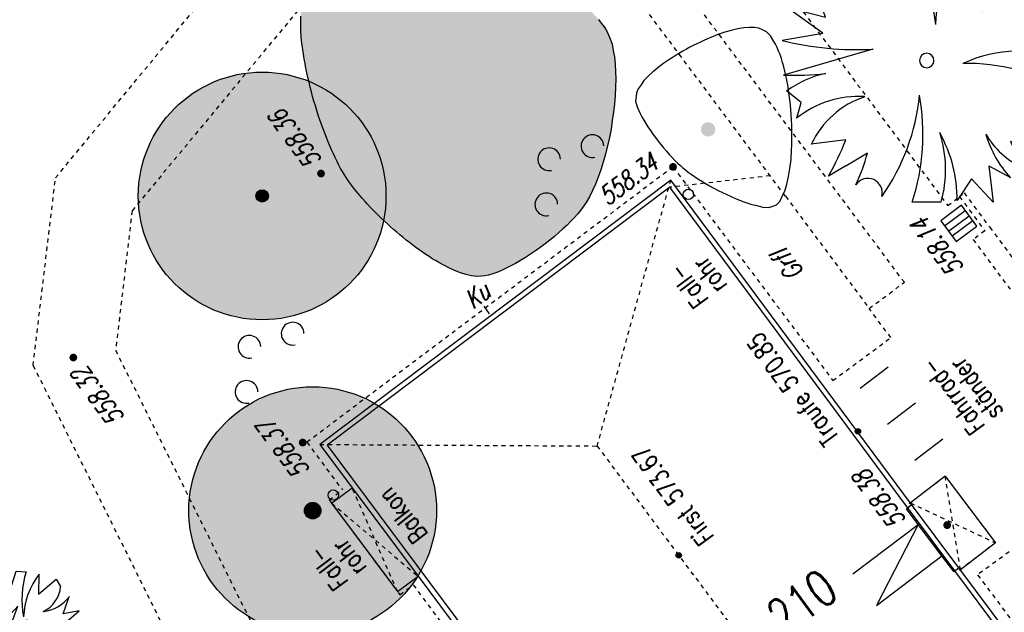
# Model space of a CAD drawing. Header units: metres. Extents: x 2 to 485, y 6 to 594.
# Tile 29 of 176: x 124 to 148, y 190 to 204. Entities that reach past the tile are written whole.
import ezdxf
from ezdxf.enums import TextEntityAlignment as Align

# ---------------------------------------------------------------- set-up
doc = ezdxf.new("R2010")
doc.units = ezdxf.units.M
doc.header["$LTSCALE"] = 0.0125
for name, pattern in [('260241_A_bea$0$GESTRICHELT', [0.4, 0.2, -0.2]), ('260241_A_bea$0$GESTRICHELTX2', [0.7, 0.5, -0.2]), ('260241_A_bea$0$PUNKTIERT', [0.2, 0, -0.2])]:
    doc.linetypes.add(name, pattern=pattern)
for name, color, linetype in [('260241_A_bea$0$B10_GEBAEUDE', 1, 'Continuous'), ('260241_A_bea$0$B13_GEB_ZUBEHOER', 12, 'Continuous'), ('260241_A_bea$0$B14_GEB_ZUB_GESTR', 12, 'Continuous'), ('260241_A_bea$0$B15_GEB_TXT', 12, 'Continuous'), ('260241_A_bea$0$B25_EINFASS_GEPKT', 7, '260241_A_bea$0$PUNKTIERT'), ('260241_A_bea$0$B28_VEINFASS_TXT', 5, 'Continuous'), ('260241_A_bea$0$B30_BEWSYM', 3, 'Continuous'), ('260241_A_bea$0$B31_BEWLIN', 3, 'Continuous'), ('260241_A_bea$0$B32_BEWLIN_GESTR', 3, 'Continuous'), ('260241_A_bea$0$B34_ZUBEHOER_1', 6, 'Continuous'), ('260241_A_bea$0$B53_HAUPTHOEHEN', 4, 'Continuous'), ('260241_A_bea$0$B54_HOEHEN', 253, 'Continuous')]:
    doc.layers.add(name, color=color, linetype=linetype)
doc.layers.add('260241_A_bea$0$f_fill_baum', color=86, linetype='Continuous', lineweight=18)
doc.styles.add('260241_A_bea$0$ROMANS', font='ROMANS')

# ---------------------------------------------------------------- blocks, each defined once
blk = doc.blocks.new('260241_A_bea$0$BUSCH_EINZELN')
for p, q in [((-0.065, 0.385), (-0.03, 0.495)), ((-0.03, 0.495), (0.05, 0.49)), ((-0.25, 0.445), (-0.2, 0.455)), ((-0.21, 0.305), (-0.25, 0.445)), ((-0.155, 0.47), (-0.065, 0.385)), ((0.155, 0.47), (0.15, 0.31)), ((0.15, 0.31), (0.295, 0.43)), ((0.295, 0.43), (0.33, 0.37)), ((-0.33, 0.37), (-0.21, 0.305)), ((-0.35, 0.15), (-0.4, 0.29)), ((0.35, 0.15), (0.4, 0.29)), ((-0.36, 0.095), (-0.485, 0.185)), ((-0.485, 0.185), (-0.35, 0.15)), ((0.48, 0.175), (0.35, 0.15)), ((0.365, 0.075), (0.48, 0.175)), ((-0.5, 0.07), (-0.36, 0.095)), ((0.365, 0.075), (0.495, 0)), ((-0.495, -0.05), (-0.185, 0.04)), ((-0.435, -0.145), (-0.485, -0.105)), ((0.485, -0.105), (0.36, -0.13)), ((0.36, -0.13), (0.49, -0.21)), ((-0.45, -0.2), (-0.435, -0.145)), ((0.49, -0.21), (0.43, -0.245)), ((-0.28, -0.275), (-0.4, -0.29)), ((0.4, -0.29), (0.29, -0.28)), ((0.29, -0.28), (0.33, -0.37)), ((-0.28, -0.365), (-0.205, -0.32)), ((-0.28, -0.365), (-0.34, -0.4)), ((0.215, -0.365), (0.23, -0.49)), ((0.215, -0.365), (0.29, -0.405)), ((0.155, -0.41), (0.105, -0.485)), ((0.23, -0.49), (0.155, -0.41)), ((0.05, -0.49), (-0.05, -0.49))]:
    blk.add_line(p, q)
for centre, radius, start, end in [((0.782, 0.267), 0.765, 163.041, 190.686), ((-0.033, 0.486), 0.17, 190.462, 233.057), ((0.038, 0.44), 0.195, 171.286, 207.638), ((0.635, 0.101), 0.605, 142.43, 177.737), ((0.147, 0.563), 0.515, 202.065, 229.819), ((0.086, 0.392), 0.245, 295.125, 354.891), ((-0.074, 0.622), 0.465, 225.48, 256.185), ((0.159, 0.468), 0.3, 275.972, 323.518), ((-0.244, 1.088), 1.05, 255.893, 273.226), ((0, 0), 0.025, 0, 180), ((0, 0), 0.025, 180, 0), ((0.322, -0.437), 0.47, 68.359, 114.737), ((0.141, -0.68), 0.67, 59.085, 91.349), ((-0.454, 0.859), 0.91, 267.403, 276.547), ((-0.27, -0.406), 0.37, 102.447, 125.478), ((-0.235, -0.469), 0.345, 86.753, 128.647), ((-0.118, -0.42), 0.31, 108.162, 155.297), ((-0.756, -0.047), 0.735, 324.91, 354.337), ((-0.773, -0.255), 0.76, 342.013, 10.256), ((0.325, -0.299), 0.075, 6.572, 78.847), ((0.363, -0.332), 0.11, 52.695, 102.247), ((-0.37, -0.481), 0.475, 359.531, 29.114), ((-0.36, -0.378), 0.425, 344.789, 17.598), ((0.569, -0.148), 0.38, 196.427, 222.651), ((0.448, -0.116), 0.28, 209.73, 245.042), ((-1.119, 0.051), 0.9, 329.941, 338.777), ((-0.815, -0.161), 0.63, 334.687, 345.347), ((-0.204, -0.458), 0.05, 346.012, 146.063)]:
    blk.add_arc(centre, radius, start, end)
blk = doc.blocks.new('260241_A_bea$0$PAPIERK_RUND')
blk.add_circle((0, 0), 0.5)
blk = doc.blocks.new('260241_A_bea$0$HOEHENPKT_ZENTR')
at = {"const_width": 0.75}
blk.add_lwpolyline([(-0.375, 0, 1), (0.375, 0, 1)], format="xyb", close=True, dxfattribs=at)
blk = doc.blocks.new('260241_A_bea$0$BAUMSTAMM')
at = {"const_width": 0.5}
blk.add_lwpolyline([(-0.25, 0, 1), (0.25, 0, 1)], format="xyb", close=True, dxfattribs=at)
blk.add_circle((0, 0), 0.5)
blk = doc.blocks.new('260241_A_bea$0$GEBUESCH_SYM')
for centre in [(0, 0.127), (-0.18, 0.002), (0.18, 0.002)]:
    blk.add_arc(centre, 0.055, 309.521, 230.479)
blk = doc.blocks.new('260241_A_bea$0$Laubbaum_Stamm')
at = {"lineweight": -2}
blk.add_hatch(color=256, dxfattribs=at).paths.add_polyline_path([(0, 0.5, -1), (0, -0.5, -1)], flags=0)
blk = doc.blocks.new('260241_A_bea$0$Hoehenpunkt_einfach')
at = {"lineweight": -2}
blk.add_hatch(color=256, dxfattribs=at).paths.add_polyline_path([(0, 0.105, -1), (0, -0.105, -1)], flags=0)
blk.add_circle((0, 0), 0.105, dxfattribs=at)

msp = doc.modelspace()

# ---------------------------------------------------------------- hatches: boundary and pattern name
at = {"layer": '260241_A_bea$0$f_fill_baum'}
h = msp.add_hatch(color=256, dxfattribs=at)
h.dxf.hatch_style = 1
h.paths.add_polyline_path([(137.957, 203.522), (138.011, 203.409), (138.053, 203.273), (138.083, 203.12), (138.113, 202.966), (138.13, 202.794), (138.137, 202.611), (138.144, 202.428), (138.14, 202.234), (138.127, 202.034), (138.114, 201.834), (138.091, 201.629), (138.06, 201.424), (138.028, 201.218), (137.988, 201.012), (137.94, 200.811), (137.893, 200.611), (137.839, 200.417), (137.778, 200.235), (137.717, 200.052), (137.65, 199.881), (137.578, 199.728), (137.506, 199.574), (137.428, 199.437), (137.348, 199.324), (137.29, 199.244), (137.22, 199.159), (137.139, 199.072), (137.057, 198.984), (136.964, 198.893), (136.864, 198.802), (136.764, 198.711), (136.656, 198.619), (136.543, 198.529), (136.431, 198.44), (136.314, 198.353), (136.196, 198.27), (136.077, 198.187), (135.956, 198.108), (135.837, 198.037), (135.718, 197.966), (135.601, 197.902), (135.488, 197.848), (135.375, 197.793), (135.266, 197.748), (135.165, 197.715), (135.064, 197.682), (134.97, 197.661), (134.888, 197.654), (134.775, 197.646), (134.649, 197.662), (134.514, 197.699), (134.378, 197.735), (134.233, 197.792), (134.082, 197.865), (134.007, 197.902), (133.931, 197.943), (133.854, 197.987), (133.776, 198.031), (133.698, 198.079), (133.619, 198.13), (133.54, 198.181), (133.461, 198.235), (133.382, 198.291), (133.303, 198.348), (133.224, 198.408), (133.146, 198.469), (133.068, 198.53), (132.99, 198.593), (132.913, 198.658), (132.836, 198.722), (132.76, 198.787), (132.685, 198.853), (132.61, 198.92), (132.537, 198.988), (132.466, 199.056), (132.395, 199.124), (132.327, 199.193), (132.261, 199.262), (132.194, 199.33), (132.13, 199.398), (132.069, 199.466), (132.008, 199.534), (131.95, 199.601), (131.896, 199.667), (131.787, 199.799), (131.692, 199.926), (131.615, 200.045), (131.569, 200.113), (131.524, 200.188), (131.479, 200.268), (131.435, 200.349), (131.391, 200.436), (131.348, 200.527), (131.304, 200.618), (131.261, 200.713), (131.219, 200.812), (131.176, 200.911), (131.134, 201.014), (131.093, 201.119), (131.053, 201.225), (131.014, 201.334), (130.976, 201.445), (130.938, 201.555), (130.902, 201.667), (130.867, 201.78), (130.833, 201.894), (130.8, 202.009), (130.77, 202.124), (130.74, 202.239), (130.712, 202.355), (130.687, 202.47), (130.661, 202.585), (130.638, 202.699), (130.617, 202.812), (130.596, 202.924), (130.578, 203.035), (130.563, 203.143), (130.534, 203.361), (130.517, 203.569), (130.514, 203.761), (130.511, 203.952), (130.522, 204.127), (130.551, 204.279), (130.58, 204.431), (130.627, 204.56), (130.694, 204.659), (130.762, 204.761), (130.871, 204.857), (131.01, 204.946), (131.079, 204.99), (131.156, 205.032), (131.239, 205.072), (131.323, 205.112), (131.414, 205.151), (131.51, 205.188), (131.606, 205.224), (131.707, 205.258), (131.813, 205.29), (131.92, 205.323), (132.031, 205.354), (132.145, 205.382), (132.259, 205.41), (132.377, 205.436), (132.497, 205.46), (132.616, 205.483), (132.738, 205.504), (132.861, 205.522), (132.984, 205.54), (133.109, 205.556), (133.234, 205.57), (133.359, 205.584), (133.484, 205.595), (133.609, 205.604), (133.734, 205.613), (133.858, 205.619), (133.98, 205.623), (134.101, 205.626), (134.22, 205.626), (134.337, 205.623), (134.571, 205.618), (134.794, 205.602), (134.997, 205.575), (135.2, 205.548), (135.383, 205.509), (135.538, 205.457), (135.634, 205.424), (135.74, 205.38), (135.851, 205.326), (135.962, 205.271), (136.078, 205.207), (136.197, 205.136), (136.316, 205.065), (136.438, 204.986), (136.559, 204.902), (136.681, 204.819), (136.802, 204.731), (136.919, 204.639), (137.036, 204.547), (137.149, 204.451), (137.255, 204.355), (137.362, 204.259), (137.462, 204.162), (137.553, 204.066), (137.644, 203.97), (137.725, 203.876), (137.793, 203.785), (137.861, 203.693), (137.916, 203.605)])
h = msp.add_hatch(color=256, dxfattribs=at)
h.dxf.hatch_style = 1
edge = h.paths.add_edge_path()
edge.add_ellipse((129.577, 199.599), major_axis=(2.121, 2.121), ratio=1, start_angle=0, end_angle=360)
h = msp.add_hatch(color=256, dxfattribs=at)
h.dxf.hatch_style = 1
edge = h.paths.add_edge_path()
edge.add_ellipse((130.801, 191.975), major_axis=(2.121, 2.121), ratio=1, start_angle=0, end_angle=360)

# ---------------------------------------------------------------- linework, layer by layer
at = {"color": 252}
for p, q in [((146.517, 199.372), (146.015, 198.998)), ((146.109, 198.873), (146.61, 199.246)), ((146.89, 198.87), (146.517, 199.372)), ((146.015, 198.998), (146.388, 198.497)), ((146.202, 198.748), (146.703, 199.121)), ((146.796, 198.996), (146.295, 198.622)), ((146.388, 198.497), (146.89, 198.87))]:
    msp.add_line(p, q, dxfattribs=at)
for centre in [(139.902, 199.638), (131.301, 192.352)]:
    msp.add_ellipse(centre, major_axis=(0.0884, 0.0884), ratio=1, start_param=5.497787, end_param=11.780972, dxfattribs=at)
at = {"layer": '260241_A_bea$0$B10_GEBAEUDE', "color": 7, "linetype": 'Continuous'}
for p, q in [((139.45, 199.81), (131.15, 193.559)), ((145.214, 192.048), (139.45, 199.81)), ((131.15, 193.559), (170.928, 140.211)), ((146.359, 190.518), (145.214, 192.048)), ((148.802, 187.237), (146.359, 190.518))]:
    msp.add_line(p, q, dxfattribs=at)
at = {"layer": '260241_A_bea$0$B13_GEB_ZUBEHOER', "color": 7, "linetype": 'Continuous'}
for p, q in [((139.475, 199.978), (130.975, 193.577)), ((145.311, 192.119), (139.475, 199.978)), ((130.975, 193.577), (131.757, 192.528)), ((146.125, 192.807), (145.28, 192.16)), ((146.125, 192.807), (147.341, 191.194)), ((131.259, 192.156), (131.757, 192.528)), ((131.757, 192.528), (133.353, 190.387)), ((131.259, 192.156), (132.855, 190.015)), ((145.19, 192.02), (145.311, 192.119)), ((145.467, 191.638), (145.19, 192.02)), ((145.311, 192.119), (145.28, 192.16)), ((146.456, 190.589), (145.311, 192.119)), ((146.456, 190.589), (145.311, 192.119)), ((143.884, 190.439), (145.467, 191.638)), ((145.467, 191.638), (144.46, 189.679)), ((146.043, 190.878), (145.467, 191.638)), ((147.341, 191.194), (146.493, 190.541)), ((144.46, 189.679), (146.043, 190.878)), ((146.333, 190.499), (146.043, 190.878)), ((146.333, 190.499), (146.456, 190.589)), ((154.57, 179.69), (146.456, 190.589)), ((146.493, 190.541), (146.456, 190.589)), ((132.855, 190.015), (133.353, 190.387)), ((133.353, 190.387), (138.192, 183.897))]:
    msp.add_line(p, q, dxfattribs=at)
at = {"layer": '260241_A_bea$0$B14_GEB_ZUB_GESTR', "color": 7, "linetype": '260241_A_bea$0$GESTRICHELTX2'}
for p, q in [((137.692, 193.54), (139.475, 199.978)), ((130.975, 193.577), (137.692, 193.54)), ((137.692, 193.54), (179.982, 136.85)), ((146.493, 190.541), (146.125, 192.807)), ((132.855, 190.015), (131.757, 192.528)), ((131.259, 192.156), (133.353, 190.387)), ((145.28, 192.16), (147.341, 191.194))]:
    msp.add_line(p, q, dxfattribs=at)
at = {"layer": '260241_A_bea$0$B25_EINFASS_GEPKT', "color": 7, "linetype": '260241_A_bea$0$PUNKTIERT', "ltscale": 0.5}
for p, q in [((124.571, 200.037), (133.63, 211.021)), ((134.777, 209.332), (126.427, 199.24)), ((143.105, 200.225), (136.697, 208.793)), ((142.256, 199.59), (135.848, 208.158)), ((142.566, 204.219), (146.187, 199.366)), ((139.53, 200.303), (130.661, 193.629)), ((139.53, 200.303), (143.404, 195.127)), ((145.135, 197.506), (143.105, 200.225)), ((124.029, 195.491), (124.571, 200.037)), ((146.468, 199.583), (146.582, 199.672)), ((146.582, 199.672), (147.203, 198.839)), ((142.256, 199.59), (144.281, 196.874)), ((146.187, 199.366), (146.468, 199.583)), ((146.468, 199.583), (147.085, 198.757)), ((126.427, 199.24), (126.027, 195.859)), ((147.085, 198.757), (146.802, 198.54)), ((147.203, 198.839), (160.91, 180.428)), ((146.802, 198.54), (160.509, 180.129)), ((144.281, 196.874), (145.135, 197.506)), ((144.806, 196.166), (144.281, 196.874)), ((143.404, 195.127), (144.806, 196.166)), ((126.027, 195.859), (130.013, 187.861)), ((124.029, 195.491), (128.431, 186.656)), ((130.661, 193.629), (131.521, 192.476)), ((146.125, 192.807), (145.185, 192.087)), ((146.125, 192.807), (147.341, 191.194)), ((131.199, 192.236), (131.521, 192.476)), ((131.199, 192.236), (132.914, 189.935)), ((148.323, 191.445), (146.91, 190.42)), ((147.341, 191.194), (146.398, 190.469)), ((146.91, 190.42), (152.646, 182.722)), ((132.914, 189.935), (133.237, 190.175)), ((133.237, 190.175), (136.197, 186.191))]:
    msp.add_line(p, q, dxfattribs=at)
at = {"layer": '260241_A_bea$0$B28_VEINFASS_TXT', "color": 252, "linetype": 'Continuous'}
msp.add_line((135.083, 196.741), (134.956, 196.931), dxfattribs=at)
at = {"layer": '260241_A_bea$0$B31_BEWLIN', "linetype": 'Continuous'}
msp.add_lwpolyline([(137.725, 203.876), (137.793, 203.785), (137.861, 203.693), (137.916, 203.605), (137.957, 203.522), (137.957, 203.522), (138.011, 203.409), (138.053, 203.273), (138.083, 203.12), (138.113, 202.966), (138.13, 202.794), (138.137, 202.611), (138.144, 202.428), (138.14, 202.234), (138.127, 202.034), (138.114, 201.834), (138.091, 201.629), (138.06, 201.424), (138.028, 201.218), (137.988, 201.012), (137.94, 200.811), (137.893, 200.611), (137.839, 200.417), (137.778, 200.235), (137.717, 200.052), (137.65, 199.881), (137.578, 199.728), (137.506, 199.574), (137.428, 199.437), (137.348, 199.324), (137.29, 199.244), (137.22, 199.159), (137.139, 199.072), (137.057, 198.984), (136.964, 198.893), (136.864, 198.802), (136.764, 198.711), (136.656, 198.619), (136.543, 198.529), (136.431, 198.44), (136.314, 198.353), (136.196, 198.27), (136.077, 198.187), (135.956, 198.108), (135.837, 198.037), (135.718, 197.966), (135.601, 197.902), (135.488, 197.848), (135.375, 197.793), (135.266, 197.748), (135.165, 197.715), (135.064, 197.682), (134.97, 197.661), (134.888, 197.654), (134.775, 197.646), (134.649, 197.662), (134.514, 197.699), (134.378, 197.735), (134.233, 197.792), (134.082, 197.865), (134.007, 197.902), (133.931, 197.943), (133.854, 197.987), (133.776, 198.031), (133.698, 198.079), (133.619, 198.13), (133.54, 198.181), (133.461, 198.235), (133.382, 198.291), (133.303, 198.348), (133.224, 198.408), (133.146, 198.469), (133.068, 198.53), (132.99, 198.593), (132.913, 198.658), (132.836, 198.722), (132.76, 198.787), (132.685, 198.853), (132.61, 198.92), (132.537, 198.988), (132.466, 199.056), (132.395, 199.124), (132.327, 199.193), (132.261, 199.262), (132.194, 199.33), (132.13, 199.398), (132.069, 199.466), (132.008, 199.534), (131.95, 199.601), (131.896, 199.667), (131.787, 199.799), (131.692, 199.926), (131.615, 200.045), (131.569, 200.113), (131.524, 200.188), (131.479, 200.268), (131.435, 200.349), (131.391, 200.436), (131.348, 200.527), (131.304, 200.618), (131.261, 200.713), (131.219, 200.812), (131.176, 200.911), (131.134, 201.014), (131.093, 201.119), (131.053, 201.225), (131.014, 201.334), (130.976, 201.445), (130.938, 201.555), (130.902, 201.667), (130.867, 201.78), (130.833, 201.894), (130.8, 202.009), (130.77, 202.124), (130.74, 202.239), (130.712, 202.355), (130.687, 202.47), (130.661, 202.585), (130.638, 202.699), (130.617, 202.812), (130.596, 202.924), (130.578, 203.035), (130.563, 203.143), (130.534, 203.361), (130.517, 203.569), (130.514, 203.761), (130.511, 203.952)], dxfattribs=at)
msp.add_lwpolyline([(141.695, 203.628), (141.611, 203.667), (141.502, 203.682), (141.374, 203.677), (141.246, 203.672), (141.099, 203.647), (140.942, 203.606), (140.785, 203.565), (140.618, 203.508), (140.448, 203.439), (140.363, 203.405), (140.278, 203.368), (140.193, 203.329), (140.107, 203.289), (140.022, 203.247), (139.938, 203.202), (139.854, 203.157), (139.771, 203.11), (139.69, 203.062), (139.609, 203.014), (139.53, 202.965), (139.455, 202.915), (139.379, 202.865), (139.307, 202.814), (139.239, 202.762), (139.17, 202.71), (139.105, 202.657), (139.045, 202.604), (138.926, 202.499), (138.827, 202.394), (138.756, 202.293), (138.686, 202.192), (138.643, 202.095), (138.635, 202.008), (138.625, 201.897), (138.665, 201.755), (138.738, 201.598), (138.775, 201.52), (138.821, 201.438), (138.873, 201.354), (138.924, 201.27), (138.981, 201.184), (139.042, 201.099), (139.103, 201.014), (139.168, 200.929), (139.235, 200.846), (139.302, 200.763), (139.371, 200.683), (139.439, 200.607), (139.507, 200.532), (139.575, 200.461), (139.641, 200.397), (139.708, 200.334), (139.772, 200.278), (139.832, 200.231), (139.895, 200.179), (139.97, 200.125), (140.053, 200.069), (140.135, 200.013), (140.225, 199.956), (140.321, 199.9), (140.417, 199.844), (140.518, 199.788), (140.621, 199.735), (140.725, 199.682), (140.831, 199.631), (140.936, 199.585), (141.04, 199.538), (141.143, 199.496), (141.242, 199.46), (141.342, 199.424), (141.438, 199.394), (141.527, 199.372), (141.703, 199.328), (141.851, 199.316), (141.947, 199.351), (142.037, 199.383), (142.114, 199.468), (142.177, 199.593), (142.24, 199.718), (142.29, 199.882), (142.327, 200.073), (142.364, 200.264), (142.389, 200.482), (142.401, 200.714), (142.408, 200.831), (142.411, 200.951), (142.411, 201.073), (142.411, 201.194), (142.408, 201.317), (142.402, 201.44), (142.396, 201.563), (142.386, 201.687), (142.374, 201.809), (142.362, 201.932), (142.347, 202.053), (142.329, 202.171), (142.311, 202.289), (142.29, 202.404), (142.266, 202.515), (142.241, 202.625), (142.214, 202.731), (142.184, 202.83), (142.155, 202.93), (142.123, 203.024), (142.088, 203.11), (142.052, 203.195), (142.013, 203.273), (141.972, 203.341), (141.891, 203.478), (141.798, 203.578), (141.695, 203.628)], close=True, dxfattribs=at)
at = {"layer": '260241_A_bea$0$B32_BEWLIN_GESTR', "linetype": '260241_A_bea$0$GESTRICHELT'}
msp.add_line((141.885, 200.087), (139.45, 199.81), dxfattribs=at)
at = {"layer": '260241_A_bea$0$B34_ZUBEHOER_1', "color": 252, "linetype": 'Continuous'}
for p, q in [((144.743, 195.447), (144.066, 194.935)), ((145.403, 194.575), (144.726, 194.063)), ((146.063, 193.702), (145.386, 193.19))]:
    msp.add_line(p, q, dxfattribs=at)

# ---------------------------------------------------------------- block references
at = {"layer": '260241_A_bea$0$B30_BEWSYM'}
for name, p, xscale, yscale in [('260241_A_bea$0$BUSCH_EINZELN', (145.677, 202.88), 7, 7), ('260241_A_bea$0$PAPIERK_RUND', (129.577, 199.599), 6, 6), ('260241_A_bea$0$BAUMSTAMM', (129.577, 199.599), 0.300000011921, 0.300000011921), ('260241_A_bea$0$PAPIERK_RUND', (130.801, 191.975), 6, 6), ('260241_A_bea$0$BAUMSTAMM', (130.801, 191.975), 0.4000000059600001, 0.4000000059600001), ('260241_A_bea$0$BUSCH_EINZELN', (123.706, 189.023), 3, 3), ('260241_A_bea$0$BUSCH_EINZELN', (122.456, 188.792), 3, 3)]:
    msp.add_blockref(name, p, dxfattribs=dict(at, xscale=xscale, yscale=yscale))
for p, xscale, yscale, zscale in [((133.759, 202.973), 0.40000000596, 0.40000000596, 0.40000000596), ((140.382, 201.212), 0.34999999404, 0.34999999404, 0.34999999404)]:
    msp.add_blockref('260241_A_bea$0$Laubbaum_Stamm', p, dxfattribs=dict(at, xscale=xscale, yscale=yscale, zscale=zscale))
at = {"layer": '260241_A_bea$0$B30_BEWSYM', "xscale": 5, "yscale": 5, "rotation": 51.63593642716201}
for p in [(137.027, 200.094), (129.765, 195.55)]:
    msp.add_blockref('260241_A_bea$0$GEBUESCH_SYM', p, dxfattribs=at)
at = {"layer": '260241_A_bea$0$B54_HOEHEN', "color": 252, "xscale": 0.125, "yscale": 0.125, "rotation": 306.792781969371}
msp.add_blockref('260241_A_bea$0$HOEHENPKT_ZENTR', (139.53, 200.303), dxfattribs=at)
at = {"layer": '260241_A_bea$0$B54_HOEHEN', "color": 252, "xscale": 0.125, "yscale": 0.125}
for p in [(131.003, 200.142), (125.003, 195.684), (130.559, 193.623), (146.172, 191.623)]:
    msp.add_blockref('260241_A_bea$0$HOEHENPKT_ZENTR', p, dxfattribs=at)
at = {"layer": '260241_A_bea$0$B54_HOEHEN', "color": 252, "xscale": 0.625, "yscale": 0.625, "zscale": 0.625}
for p in [(144.009, 193.896), (139.669, 190.89)]:
    msp.add_blockref('260241_A_bea$0$Hoehenpunkt_einfach', p, dxfattribs=at)

# ---------------------------------------------------------------- texts
at = {"layer": '260241_A_bea$0$B15_GEB_TXT', "color": 7, "style": '260241_A_bea$0$ROMANS', "width": 0.75}
msp.add_text('Traufe 570.85', height=0.45, rotation=126.5971, dxfattribs=at).set_placement((141.288, 196.07), align=Align.TOP_RIGHT)
for s, height, rotation, p in [('First 573.67', 0.45, 126.7225, (140.542, 191.345)), ('Balkon', 0.45, 127.9062, (133.61, 191.4)), ('210', 0.875, 35.8605, (142.225, 188.911))]:
    msp.add_text(s, height=height, rotation=rotation, dxfattribs=at).set_placement(p)
at = {"layer": '260241_A_bea$0$B28_VEINFASS_TXT', "color": 252, "style": '260241_A_bea$0$ROMANS', "oblique": 15, "width": 0.75}
for s, rotation, p in [('Grfl', 126.8578, (142.486, 198.065)), ('Ku', 37.3729, (134.917, 197.014))]:
    msp.add_text(s, height=0.45, rotation=rotation, dxfattribs=at).set_placement(p, align=Align.CENTER)
at = {"layer": '260241_A_bea$0$B34_ZUBEHOER_1', "color": 252, "style": '260241_A_bea$0$ROMANS', "width": 0.75}
for s, rotation, p in [('rohr', 126.6418, (140.866, 197.429)), ('Fall-', 126.6418, (140.415, 197.093)), ('ständer', 126.3134, (147.551, 194.371)), ('Fahrrad-', 126.3134, (147.11, 194.021)), ('rohr', 126.6418, (132.135, 190.59)), ('Fall-', 126.6418, (131.684, 190.254))]:
    msp.add_text(s, height=0.45, rotation=rotation, dxfattribs=at).set_placement(p)
at = {"layer": '260241_A_bea$0$B53_HAUPTHOEHEN', "color": 252, "style": '260241_A_bea$0$ROMANS', "oblique": 15, "width": 0.75}
msp.add_text('558.36', height=0.45, rotation=126.6418, dxfattribs=at).set_placement((130.86, 200.334), align=Align.MIDDLE_LEFT)
msp.add_text('558.34', height=0.45, rotation=36.964, dxfattribs=at).set_placement((137.673, 199.703), align=Align.TOP_LEFT)
for s, rotation, p in [('558.14', 126.7928, (146.594, 197.863)), ('558.38', 126.6418, (145.189, 191.742))]:
    msp.add_text(s, height=0.45, rotation=rotation, dxfattribs=at).set_placement(p)
msp.add_text('558.32', height=0.45, rotation=126.6418, dxfattribs=at).set_placement((125.129, 195.379), align=Align.MIDDLE_RIGHT)
msp.add_text('558.37', height=0.45, rotation=126.6418, dxfattribs=at).set_placement((130.274, 193.597), align=Align.CENTER)

doc.saveas('drawing.dxf')
